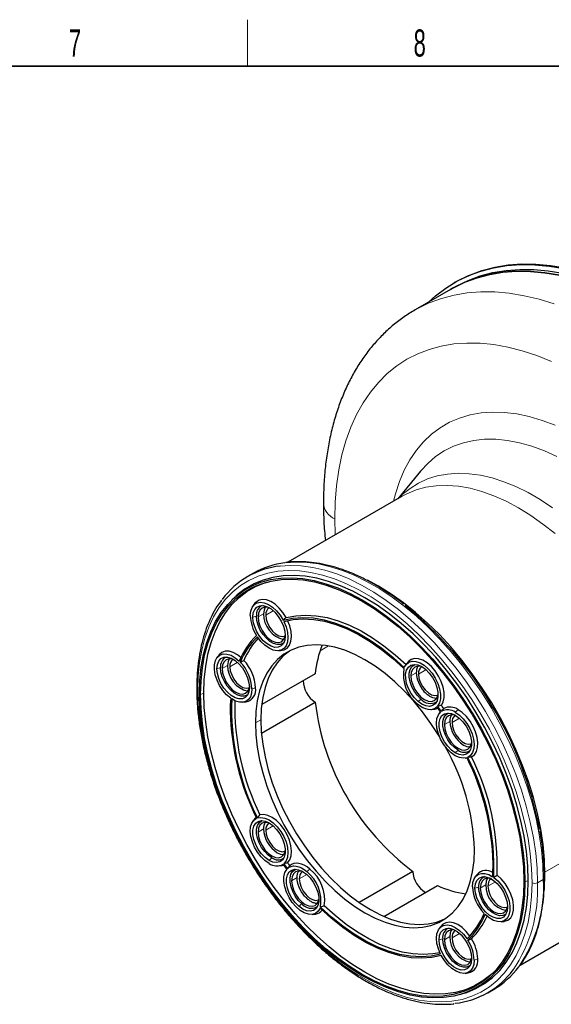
# Model space of a CAD drawing. Header units: millimetres. Extents: x 16 to 581, y 2 to 418.
# Tile 3 of 5: x 319 to 388, y 287 to 414. Entities that reach past the tile are written whole.
import ezdxf

# ---------------------------------------------------------------- set-up
doc = ezdxf.new("R2010")
doc.units = ezdxf.units.MM
doc.styles.add('SLDTEXTSTYLE0', font='TXT', dxfattribs={"width": 0.605})

msp = doc.modelspace()

# ---------------------------------------------------------------- linework, layer by layer
at = {"color": 7, "linetype": 'Continuous', "lineweight": 18}
for p, q in [((348.5, 408), (348.5, 414)), ((359.765, 349.573), (359.814, 347.503)), ((349.654, 337.044), (349.182, 336.907)), ((349.866, 336.921), (350.573, 337.329)), ((351.822, 337.724), (350.856, 337.166)), ((357.864, 332.555), (358.969, 333.193)), ((345.016, 330.384), (344.544, 330.248)), ((345.228, 330.261), (345.935, 330.67)), ((347.184, 331.064), (346.218, 330.506)), ((369.58, 329.316), (370.287, 329.724)), ((371.536, 330.119), (370.57, 329.561)), ((342.865, 327.081), (342.441, 326.918)), ((349.07, 327.635), (349.541, 327.771)), ((370.889, 326.337), (370.508, 326.016)), ((375.322, 324.621), (375.675, 324.961)), ((349.512, 323.244), (350.219, 323.652)), ((373.907, 323.042), (374.615, 323.45)), ((375.864, 323.845), (374.897, 323.287)), ((375.675, 319.735), (375.322, 319.395)), ((386.881, 303.996), (404.689, 314.277)), ((349.866, 309.159), (350.573, 309.567)), ((351.822, 309.961), (350.856, 309.404)), ((351.634, 305.852), (351.28, 305.512)), ((356.149, 303.687), (355.183, 303.13)), ((356.17, 304.062), (356.551, 304.383)), ((354.193, 302.885), (354.9, 303.293)), ((380.502, 302.742), (379.535, 302.184)), ((384.302, 302.752), (384.726, 302.915)), ((385.928, 302.63), (386.68, 303.064)), ((378.333, 302.062), (377.862, 301.926)), ((378.545, 301.94), (379.253, 302.348)), ((355.501, 299.906), (355.12, 299.585)), ((375.864, 296.082), (374.897, 295.525)), ((373.695, 295.402), (373.224, 295.266)), ((373.907, 295.28), (374.615, 295.688)), ((377.749, 292.654), (378.221, 292.79))]:
    msp.add_line(p, q, dxfattribs=at)
at = {"color": 7, "linetype": 'Continuous', "lineweight": 35}
msp.add_line((37, 408), (571, 408), dxfattribs=at)
at = {"color": 7, "linetype": 'Continuous', "lineweight": 25}
for p, q in [((375.317, 380.124), (375.176, 380.042)), ((374.719, 379.201), (370.123, 376.547)), ((375.143, 379.446), (374.719, 379.201)), ((370.882, 355.798), (370.831, 355.736)), ((370.831, 355.736), (367.906, 352.174)), ((368.477, 352.504), (353.72, 343.985)), ((349.261, 342.566), (348.509, 342.132)), ((346.798, 339.412), (346.501, 339.126)), ((349.46, 338.686), (349.207, 338.353)), ((344.822, 332.026), (344.569, 331.693)), ((352.544, 332.573), (352.959, 332.626)), ((369.175, 331.081), (368.922, 330.748)), ((357.238, 329.601), (350.328, 325.612)), ((347.906, 325.913), (348.321, 325.966)), ((350.295, 321.921), (357.238, 325.928)), ((372.258, 324.968), (372.673, 325.021)), ((373.407, 324.682), (373.249, 324.474)), ((376.585, 318.694), (376.846, 318.727)), ((349.46, 310.923), (349.207, 310.59)), ((352.544, 304.811), (352.959, 304.863)), ((353.561, 304.351), (353.534, 304.316)), ((369.842, 304.097), (362.9, 300.089)), ((378.14, 303.704), (377.887, 303.371)), ((366.113, 298.272), (373.023, 302.261)), ((383.693, 292.008), (398.475, 300.541)), ((356.871, 298.537), (357.286, 298.589)), ((381.223, 297.592), (381.638, 297.644)), ((373.502, 297.044), (373.249, 296.711)), ((376.585, 290.932), (377, 290.984)), ((379.507, 288.437), (380.259, 288.871)), ((375.9, 288.2), (376.296, 288.314))]:
    msp.add_line(p, q, dxfattribs=at)
at = {"color": 7, "linetype": 'Continuous', "lineweight": 25, "flags": 128}
for points in [[(375.317, 380.124), (375.679, 380.326), (377.181, 381.051), (378.76, 381.631), (380.41, 382.062), (382.125, 382.345), (383.901, 382.478), (385.731, 382.461), (387.61, 382.293), (389.531, 381.975)], [(371.881, 377.563), (372.78, 378.367), (374.116, 379.376), (375.537, 380.245), (377.04, 380.97), (378.618, 381.549), (380.268, 381.981), (381.984, 382.264), (383.76, 382.396), (385.59, 382.379), (387.469, 382.211), (389.389, 381.894)], [(388.791, 381.034), (386.89, 381.349), (385.03, 381.515), (383.218, 381.532), (381.459, 381.4), (379.761, 381.12), (378.127, 380.693), (376.564, 380.119), (375.076, 379.401), (374.719, 379.201)], [(374.719, 379.201), (375.076, 379.401), (376.564, 380.119), (378.127, 380.693), (379.761, 381.12), (381.459, 381.4), (383.218, 381.532), (385.03, 381.515), (386.89, 381.349), (388.791, 381.034)], [(375.143, 379.446), (375.501, 379.646), (376.988, 380.364), (378.551, 380.938), (380.185, 381.365), (381.884, 381.645), (383.642, 381.777), (385.454, 381.76), (387.314, 381.593), (389.216, 381.279)], [(342.3, 326.999), (342.359, 328.778), (342.534, 330.479), (342.826, 332.092), (343.233, 333.609), (343.752, 335.021), (344.38, 336.321), (345.113, 337.501), (345.949, 338.554), (346.882, 339.475), (347.906, 340.258), (349.017, 340.899), (350.207, 341.395), (351.471, 341.743), (352.8, 341.94), (354.189, 341.986), (355.628, 341.88), (357.111, 341.623), (358.628, 341.217), (360.171, 340.663), (361.731, 339.965), (363.301, 339.127), (364.87, 338.153), (366.431, 337.049), (367.974, 335.821), (369.491, 334.476), (370.973, 333.021), (372.413, 331.465), (373.801, 329.816), (375.131, 328.084), (376.395, 326.277), (377.585, 324.407), (378.696, 322.484), (379.72, 320.518), (380.653, 318.52), (381.488, 316.502), (382.222, 314.475), (382.85, 312.45), (383.369, 310.439), (383.775, 308.453), (384.067, 306.502), (384.243, 304.598), (384.302, 302.752)], [(342.441, 326.918), (342.5, 328.684), (342.674, 330.373), (342.964, 331.976), (343.368, 333.483), (343.883, 334.886), (344.507, 336.177), (345.236, 337.349), (346.066, 338.395), (346.992, 339.309), (348.01, 340.087), (349.113, 340.724), (350.295, 341.217), (351.55, 341.562), (352.871, 341.758), (354.25, 341.803), (355.68, 341.698), (357.152, 341.443), (358.659, 341.039), (360.192, 340.49), (361.742, 339.796), (363.301, 338.964), (364.86, 337.997), (366.41, 336.9), (367.943, 335.68), (369.449, 334.344), (370.922, 332.899), (372.352, 331.353), (373.731, 329.716), (375.052, 327.995), (376.307, 326.2), (377.489, 324.343), (378.592, 322.432), (379.61, 320.48), (380.536, 318.495), (381.366, 316.491), (382.095, 314.478), (382.719, 312.467), (383.234, 310.469), (383.638, 308.496), (383.928, 306.558), (384.102, 304.668), (384.161, 302.834)], [(384.726, 302.915), (384.667, 304.768), (384.491, 306.678), (384.198, 308.635), (383.79, 310.628), (383.27, 312.646), (382.639, 314.678), (381.903, 316.712), (381.065, 318.736), (380.129, 320.741), (379.101, 322.713), (377.987, 324.643), (376.792, 326.52), (375.525, 328.332), (374.19, 330.071), (372.797, 331.725), (371.353, 333.287), (369.865, 334.746), (368.343, 336.096), (366.795, 337.328), (365.229, 338.436), (363.654, 339.413), (362.08, 340.254), (360.514, 340.954), (358.965, 341.51), (357.443, 341.917), (355.956, 342.175), (354.512, 342.281), (353.119, 342.235), (351.784, 342.037), (350.516, 341.689), (349.322, 341.191), (348.208, 340.548), (347.18, 339.762), (346.798, 339.412)], [(342.865, 327.081), (342.924, 328.842), (343.098, 330.525), (343.387, 332.122), (343.789, 333.624), (344.303, 335.022), (344.924, 336.309), (345.651, 337.476), (346.478, 338.519), (347.401, 339.431), (348.415, 340.206), (349.514, 340.841), (350.693, 341.331), (350.986, 341.427)], [(386.883, 303.711), (386.823, 305.598), (386.643, 307.543), (386.345, 309.537), (385.929, 311.566), (385.399, 313.622), (384.758, 315.691), (384.008, 317.762), (383.154, 319.824), (382.201, 321.866), (381.154, 323.875), (380.019, 325.84), (378.803, 327.751), (377.511, 329.597), (376.153, 331.368), (374.734, 333.053), (373.263, 334.643), (371.748, 336.13), (370.198, 337.504), (368.621, 338.759), (367.026, 339.887), (365.422, 340.882), (363.977, 341.66)], [(348.852, 337.098), (348.91, 337.674), (349.082, 338.155), (349.358, 338.519), (349.727, 338.748), (350.17, 338.831), (350.665, 338.763), (351.191, 338.55), (351.72, 338.199), (352.229, 337.729), (352.692, 337.162), (353.088, 336.525)], [(349.182, 336.907), (349.243, 337.452), (349.423, 337.894), (349.71, 338.209), (350.088, 338.378), (350.536, 338.391), (351.027, 338.247), (351.533, 337.955), (352.024, 337.532), (352.472, 337.002), (352.85, 336.396), (353.137, 335.75), (353.317, 335.1), (353.378, 334.486)], [(353.488, 336.844), (353.069, 337.499), (352.583, 338.08), (352.052, 338.559), (351.502, 338.912), (350.957, 339.125), (350.445, 339.186), (349.988, 339.093), (349.609, 338.851), (349.46, 338.686)], [(351.341, 338.083), (351.176, 338.137), (350.75, 338.179), (350.384, 338.066), (350.103, 337.805), (349.926, 337.415), (349.866, 336.921)], [(350.788, 338.181), (350.633, 337.823), (350.573, 337.329)], [(353.378, 334.486), (353.317, 333.941), (353.137, 333.498), (352.85, 333.184), (352.472, 333.015), (352.024, 333.002), (351.533, 333.146), (351.027, 333.438), (350.536, 333.861), (350.088, 334.391), (349.71, 334.997), (349.423, 335.643), (349.243, 336.293), (349.182, 336.907)], [(353.187, 333.586), (353.116, 333.529), (352.758, 333.37), (352.336, 333.358), (351.872, 333.493), (351.395, 333.769), (350.932, 334.168), (350.509, 334.668), (350.152, 335.24), (349.88, 335.85), (349.711, 336.463), (349.654, 337.044)], [(349.866, 336.921), (349.926, 336.358), (350.103, 335.764), (350.384, 335.179), (350.75, 334.643), (351.176, 334.193), (351.634, 333.859), (352.091, 333.665), (352.517, 333.622), (352.884, 333.736), (353.165, 333.996), (353.341, 334.387), (353.377, 334.556)], [(350.856, 337.166), (350.916, 336.648), (351.092, 336.103), (351.368, 335.574), (351.724, 335.105), (352.129, 334.734), (352.552, 334.49), (352.958, 334.393), (353.313, 334.452), (353.362, 334.474)], [(353.088, 336.525), (354.324, 336.785), (355.63, 336.876), (356.995, 336.798), (358.409, 336.55), (359.861, 336.135), (361.339, 335.556), (362.832, 334.818), (364.329, 333.925), (365.818, 332.886), (367.287, 331.707), (368.726, 330.399)], [(353.488, 336.844), (354.718, 337.09), (356.015, 337.172), (357.369, 337.087), (358.77, 336.838), (360.208, 336.425), (361.672, 335.851), (363.151, 335.122), (364.634, 334.242), (366.109, 333.219), (367.566, 332.059), (368.993, 330.772)], [(353.179, 336.347), (353.468, 335.649), (353.647, 334.953), (353.708, 334.294), (353.647, 333.706), (353.467, 333.217), (353.178, 332.853), (352.794, 332.631), (352.334, 332.563), (351.821, 332.651), (351.281, 332.893), (350.741, 333.274), (350.228, 333.778), (349.767, 334.377)], [(352.959, 332.626), (353.225, 332.688), (353.62, 332.916), (353.919, 333.287), (354.109, 333.785), (354.179, 334.384), (354.127, 335.056), (353.954, 335.769), (353.67, 336.488)], [(353.179, 336.347), (354.405, 336.604), (355.7, 336.694), (357.053, 336.615), (358.454, 336.369), (359.893, 335.958), (361.358, 335.383), (362.838, 334.651), (364.321, 333.766), (365.797, 332.736), (367.253, 331.568), (368.679, 330.271)], [(373.269, 321.506), (373.182, 321.648), (372.177, 323.192), (371.099, 324.667), (369.958, 326.06), (368.763, 327.359), (367.525, 328.553), (366.253, 329.633), (364.959, 330.588), (363.654, 331.411), (362.35, 332.094), (361.056, 332.633), (359.784, 333.022), (358.546, 333.257), (357.351, 333.338), (356.21, 333.263), (355.132, 333.032), (354.127, 332.649), (353.203, 332.115), (352.369, 331.437), (351.631, 330.618), (350.995, 329.667), (350.467, 328.592), (350.052, 327.401), (349.753, 326.106), (349.573, 324.716), (349.512, 323.244)], [(346.328, 326.438), (345.803, 326.89), (345.32, 327.448), (344.902, 328.086), (344.571, 328.77), (344.342, 329.467), (344.227, 330.144), (344.232, 330.765), (344.356, 331.301), (344.594, 331.724), (344.933, 332.014), (345.356, 332.157), (345.844, 332.145), (346.371, 331.979), (346.911, 331.667), (347.439, 331.225)], [(344.544, 330.248), (344.605, 330.792), (344.785, 331.235), (345.072, 331.549), (345.45, 331.718), (345.898, 331.731), (346.389, 331.587), (346.895, 331.295), (347.386, 330.872), (347.834, 330.342), (348.212, 329.737), (348.499, 329.09), (348.679, 328.441), (348.74, 327.826)], [(347.652, 331.702), (347.221, 332.038), (346.664, 332.347), (346.122, 332.506), (345.622, 332.509), (345.188, 332.354), (344.841, 332.05), (344.822, 332.026)], [(354.015, 332.594), (353.91, 332.523), (353.076, 331.845), (352.338, 331.026), (351.702, 330.076), (351.174, 329), (350.759, 327.81), (350.46, 326.514), (350.28, 325.124), (350.219, 323.652)], [(348.549, 326.926), (348.478, 326.869), (348.12, 326.71), (347.698, 326.698), (347.234, 326.833), (346.757, 327.109), (346.294, 327.508), (345.871, 328.008), (345.514, 328.58), (345.242, 329.19), (345.073, 329.803), (345.016, 330.384)], [(346.703, 331.423), (346.538, 331.477), (346.112, 331.519), (345.746, 331.406), (345.465, 331.145), (345.288, 330.755), (345.228, 330.261)], [(346.15, 331.522), (345.995, 331.163), (345.935, 330.67)], [(346.218, 330.506), (346.278, 329.988), (346.454, 329.443), (346.73, 328.914), (347.086, 328.445), (347.491, 328.074), (347.914, 327.83), (348.32, 327.733), (348.675, 327.792), (348.724, 327.815)], [(368.726, 330.399), (368.973, 330.811), (369.321, 331.088), (369.751, 331.217), (370.243, 331.191), (370.773, 331.011), (371.313, 330.687), (371.838, 330.234), (372.321, 329.675), (372.738, 329.037), (373.068, 328.352), (373.296, 327.655), (373.41, 326.979), (373.404, 326.358), (373.279, 325.823), (373.041, 325.401)], [(370.508, 326.016), (370.034, 326.493), (369.615, 327.063), (369.277, 327.692), (369.039, 328.345), (368.914, 328.983), (368.91, 329.569), (369.028, 330.069), (369.259, 330.454), (369.592, 330.702), (370.006, 330.799), (370.478, 330.738), (370.979, 330.523), (371.482, 330.167)], [(373.528, 325.519), (373.762, 325.969), (373.88, 326.53), (373.877, 327.177), (373.752, 327.877), (373.511, 328.597), (373.167, 329.303), (372.735, 329.96), (372.236, 330.538), (371.695, 331.007), (371.137, 331.347), (370.59, 331.539), (370.079, 331.576), (369.628, 331.456), (369.261, 331.183), (369.175, 331.081)], [(370.889, 326.337), (370.441, 326.787), (370.046, 327.325), (369.727, 327.919), (369.502, 328.535), (369.385, 329.137), (369.381, 329.69), (369.492, 330.162), (369.71, 330.526), (370.024, 330.76), (370.121, 330.798)], [(371.055, 330.478), (370.891, 330.532), (370.464, 330.574), (370.098, 330.461), (369.817, 330.2), (369.641, 329.81), (369.58, 329.316)], [(348.74, 327.826), (348.679, 327.281), (348.499, 326.839), (348.212, 326.524), (347.834, 326.355), (347.386, 326.342), (346.895, 326.486), (346.389, 326.778), (345.898, 327.201), (345.45, 327.731), (345.072, 328.337), (344.785, 328.983), (344.605, 329.633), (344.544, 330.248)], [(345.228, 330.261), (345.288, 329.698), (345.465, 329.104), (345.746, 328.519), (346.112, 327.983), (346.538, 327.533), (346.996, 327.199), (347.453, 327.005), (347.879, 326.963), (348.246, 327.076), (348.527, 327.336), (348.703, 327.727), (348.739, 327.896)], [(369.58, 329.316), (369.641, 328.753), (369.817, 328.159), (370.098, 327.574), (370.464, 327.038), (370.891, 326.588), (371.348, 326.254), (371.806, 326.06), (372.232, 326.017), (372.598, 326.131), (372.879, 326.391), (373.056, 326.782), (373.092, 326.951)], [(371.482, 330.167), (371.956, 329.69), (372.374, 329.12), (372.712, 328.491), (372.95, 327.838), (373.075, 327.2), (373.079, 326.614), (372.962, 326.114), (372.73, 325.729), (372.397, 325.48), (371.983, 325.384), (371.512, 325.445), (371.01, 325.66), (370.508, 326.016)], [(370.57, 329.561), (370.63, 329.043), (370.806, 328.498), (371.083, 327.969), (371.438, 327.5), (371.844, 327.129), (372.267, 326.885), (372.672, 326.788), (373.028, 326.847), (373.077, 326.869)], [(384.302, 302.752), (384.243, 300.974), (384.067, 299.273), (383.775, 297.66), (383.369, 296.143), (382.85, 294.73), (382.222, 293.431), (381.488, 292.251), (380.653, 291.198), (379.72, 290.277), (378.696, 289.494), (377.585, 288.852), (376.395, 288.356), (375.131, 288.009), (373.801, 287.812), (372.413, 287.766), (370.973, 287.872), (369.491, 288.128), (367.974, 288.535), (366.431, 289.088), (364.87, 289.786), (363.301, 290.625), (361.731, 291.598), (360.171, 292.702), (358.628, 293.93), (357.111, 295.275), (355.628, 296.73), (354.189, 298.286), (352.8, 299.935), (351.471, 301.668), (350.207, 303.474), (349.017, 305.345), (347.906, 307.268), (346.882, 309.234), (345.949, 311.232), (345.113, 313.25), (344.38, 315.277), (343.752, 317.301), (343.233, 319.313), (342.826, 321.299), (342.534, 323.25), (342.359, 325.153), (342.3, 326.999)], [(384.161, 302.834), (384.102, 301.067), (383.928, 299.378), (383.638, 297.776), (383.234, 296.269), (382.719, 294.866), (382.095, 293.575), (381.366, 292.403), (380.536, 291.357), (379.61, 290.442), (378.592, 289.664), (377.489, 289.027), (376.307, 288.535), (375.052, 288.19), (373.731, 287.994), (372.352, 287.948), (370.922, 288.054), (369.449, 288.309), (367.943, 288.712), (366.41, 289.262), (364.86, 289.955), (363.301, 290.788), (361.742, 291.755), (360.192, 292.852), (358.659, 294.071), (357.152, 295.407), (355.68, 296.852), (354.25, 298.398), (352.871, 300.036), (351.55, 301.757), (350.295, 303.551), (349.113, 305.409), (348.01, 307.319), (346.992, 309.272), (346.066, 311.256), (345.236, 313.261), (344.507, 315.274), (343.883, 317.285), (343.368, 319.283), (342.964, 321.256), (342.674, 323.193), (342.5, 325.084), (342.441, 326.918)], [(380.135, 290.933), (379.908, 290.729), (378.894, 289.954), (377.794, 289.319), (376.616, 288.828), (375.365, 288.484), (374.049, 288.289), (372.674, 288.244), (371.249, 288.349), (369.782, 288.603), (368.28, 289.005), (366.753, 289.553), (365.208, 290.244), (363.654, 291.074), (362.101, 292.038), (360.556, 293.13), (359.028, 294.346), (357.527, 295.678), (356.059, 297.118), (354.634, 298.658), (353.26, 300.29), (351.944, 302.006), (350.693, 303.794), (349.514, 305.645), (348.415, 307.549), (347.401, 309.495), (346.478, 311.473), (345.651, 313.47), (344.924, 315.477), (344.303, 317.481), (343.789, 319.472), (343.387, 321.438), (343.098, 323.369), (342.924, 325.254), (342.865, 327.081)], [(349.07, 327.635), (349.019, 327.093), (348.868, 326.633), (348.624, 326.273), (348.296, 326.03), (347.899, 325.913), (347.45, 325.927), (346.966, 326.071), (346.469, 326.34)], [(372.961, 325.312), (372.731, 325.129), (372.463, 325.011), (372.163, 324.959), (371.838, 324.976), (371.495, 325.059), (371.141, 325.209), (370.784, 325.42), (370.431, 325.69)], [(372.673, 325.021), (372.846, 325.054), (373.083, 325.143)], [(376.834, 318.751), (376.374, 318.684), (375.861, 318.773), (375.321, 319.014), (374.781, 319.397), (374.268, 319.9), (373.808, 320.5), (373.424, 321.165), (373.134, 321.863), (372.955, 322.559), (372.894, 323.218), (372.955, 323.807), (373.134, 324.296), (373.423, 324.661)], [(375.322, 319.395), (374.82, 319.755), (374.347, 320.235), (373.931, 320.807), (373.595, 321.438), (373.36, 322.091), (373.239, 322.728), (373.239, 323.312), (373.36, 323.809), (373.595, 324.19), (373.931, 324.434), (374.347, 324.525), (374.82, 324.459), (375.322, 324.24)], [(375.675, 319.735), (375.201, 320.075), (374.755, 320.528), (374.362, 321.068), (374.046, 321.664), (373.824, 322.28), (373.71, 322.881), (373.71, 323.432), (373.824, 323.901), (374.046, 324.261), (374.362, 324.491), (374.448, 324.524)], [(375.382, 324.204), (375.218, 324.258), (374.791, 324.3), (374.425, 324.187), (374.144, 323.926), (373.968, 323.536), (373.907, 323.042)], [(375.322, 324.621), (375.849, 324.249), (376.352, 323.761), (376.805, 323.18), (377.188, 322.534), (377.481, 321.854), (377.67, 321.171), (377.748, 320.52), (377.709, 319.931), (377.556, 319.432), (377.297, 319.047), (376.942, 318.795)], [(375.322, 324.24), (375.824, 323.88), (376.297, 323.4), (376.713, 322.828), (377.048, 322.197), (377.283, 321.544), (377.404, 320.907), (377.404, 320.323), (377.283, 319.826), (377.048, 319.445), (376.713, 319.201), (376.297, 319.11), (375.824, 319.176), (375.322, 319.395)], [(377.419, 318.873), (377.777, 319.15), (378.037, 319.562), (378.186, 320.089), (378.217, 320.706), (378.129, 321.386), (377.926, 322.095), (377.618, 322.8), (377.218, 323.47), (376.746, 324.071), (376.223, 324.576), (375.675, 324.961)], [(349.512, 323.244), (349.573, 321.702), (349.753, 320.104), (350.052, 318.463), (350.467, 316.793), (350.995, 315.109), (351.631, 313.424), (352.369, 311.753), (353.203, 310.111), (354.127, 308.511), (355.132, 306.968), (356.21, 305.493), (357.351, 304.1), (358.546, 302.801), (359.784, 301.607), (361.056, 300.527), (362.35, 299.572), (363.654, 298.749), (364.959, 298.065), (366.253, 297.527), (367.525, 297.138), (368.763, 296.903), (369.958, 296.822), (371.099, 296.897), (372.177, 297.128), (373.182, 297.511), (374.106, 298.045), (374.94, 298.723), (375.678, 299.542), (376.314, 300.492), (376.842, 301.568), (377.257, 302.758), (377.556, 304.054), (377.736, 305.444), (377.797, 306.916)], [(350.219, 323.652), (350.28, 322.111), (350.46, 320.512), (350.759, 318.871), (351.174, 317.202), (351.702, 315.517), (352.338, 313.832), (353.076, 312.162), (353.91, 310.519), (354.834, 308.92), (355.839, 307.376), (356.917, 305.901), (358.058, 304.508), (359.253, 303.209), (360.491, 302.015), (361.763, 300.936), (363.057, 299.98), (364.362, 299.157), (365.666, 298.474), (366.96, 297.935), (368.232, 297.547), (369.47, 297.311), (370.665, 297.23), (371.806, 297.306), (372.884, 297.536), (373.889, 297.919), (374.001, 297.974)], [(373.907, 323.042), (373.968, 322.479), (374.144, 321.885), (374.425, 321.3), (374.791, 320.764), (375.218, 320.314), (375.675, 319.98), (376.133, 319.786), (376.559, 319.744), (376.925, 319.857), (377.206, 320.117), (377.383, 320.508), (377.419, 320.677)], [(374.897, 323.287), (374.958, 322.769), (375.133, 322.224), (375.41, 321.695), (375.765, 321.226), (376.171, 320.855), (376.594, 320.611), (376.999, 320.514), (377.355, 320.573), (377.404, 320.596)], [(353.67, 305.199), (353.954, 305.591), (354.127, 306.104), (354.179, 306.716), (354.109, 307.396), (353.919, 308.112), (353.62, 308.829), (353.225, 309.513), (352.754, 310.131), (352.229, 310.653), (351.675, 311.054), (351.119, 311.314), (350.588, 311.422), (350.107, 311.372)], [(351.28, 305.131), (350.752, 305.502), (350.25, 305.99), (349.796, 306.571), (349.414, 307.218), (349.121, 307.898), (348.931, 308.58), (348.854, 309.232), (348.893, 309.821), (349.045, 310.32), (349.305, 310.705), (349.659, 310.957)], [(351.28, 305.512), (350.778, 305.872), (350.305, 306.352), (349.889, 306.924), (349.554, 307.555), (349.319, 308.207), (349.198, 308.844), (349.198, 309.428), (349.319, 309.925), (349.554, 310.307), (349.889, 310.55), (350.305, 310.642), (350.778, 310.576), (351.28, 310.356)], [(349.601, 311.081), (349.531, 311.009), (349.46, 310.923)], [(351.634, 305.852), (351.16, 306.192), (350.713, 306.645), (350.321, 307.185), (350.004, 307.78), (349.782, 308.396), (349.668, 308.997), (349.668, 309.548), (349.782, 310.018), (350.004, 310.378), (350.321, 310.607), (350.406, 310.641)], [(349.767, 311), (350.228, 311.068), (350.741, 310.979), (351.281, 310.737), (351.821, 310.355), (352.334, 309.852), (352.794, 309.252), (353.178, 308.586), (353.467, 307.888), (353.647, 307.192), (353.708, 306.533), (353.647, 305.945), (353.468, 305.456), (353.179, 305.091)], [(351.341, 310.32), (351.176, 310.374), (350.75, 310.416), (350.384, 310.303), (350.103, 310.043), (349.926, 309.652), (349.866, 309.159)], [(351.28, 310.356), (351.782, 309.996), (352.255, 309.516), (352.671, 308.944), (353.006, 308.314), (353.241, 307.661), (353.362, 307.024), (353.362, 306.44), (353.241, 305.943), (353.006, 305.561), (352.671, 305.318), (352.255, 305.226), (351.782, 305.292), (351.28, 305.512)], [(349.866, 309.159), (349.926, 308.596), (350.103, 308.001), (350.384, 307.416), (350.75, 306.881), (351.176, 306.431), (351.634, 306.097), (352.091, 305.902), (352.517, 305.86), (352.884, 305.973), (353.165, 306.234), (353.341, 306.624), (353.377, 306.793)], [(350.856, 309.404), (350.916, 308.886), (351.092, 308.341), (351.368, 307.812), (351.724, 307.343), (352.129, 306.971), (352.552, 306.727), (352.958, 306.631), (353.313, 306.689), (353.362, 306.712)], [(356.551, 304.383), (356.19, 304.659), (355.824, 304.878), (355.461, 305.035), (355.108, 305.126), (354.773, 305.15), (354.463, 305.106), (354.183, 304.995), (353.94, 304.819)], [(352.959, 304.863), (353.096, 304.888), (353.166, 304.906)], [(357.876, 299.353), (357.628, 298.941), (357.281, 298.663), (356.85, 298.535), (356.358, 298.561), (355.829, 298.74), (355.289, 299.065), (354.764, 299.518), (354.281, 300.077), (353.864, 300.715), (353.533, 301.399), (353.305, 302.097), (353.192, 302.773), (353.197, 303.393), (353.323, 303.928), (353.561, 304.351)], [(355.12, 299.585), (354.646, 300.062), (354.228, 300.631), (353.89, 301.261), (353.651, 301.914), (353.527, 302.551), (353.523, 303.138), (353.64, 303.638), (353.872, 304.023), (354.204, 304.271), (354.618, 304.367), (355.09, 304.306), (355.591, 304.092), (356.094, 303.735)], [(353.641, 304.44), (353.871, 304.622), (354.139, 304.741), (354.438, 304.792), (354.763, 304.776), (355.107, 304.692), (355.461, 304.543), (355.818, 304.331), (356.17, 304.062)], [(355.501, 299.906), (355.054, 300.356), (354.659, 300.893), (354.34, 301.487), (354.115, 302.103), (353.997, 302.705), (353.993, 303.259), (354.104, 303.731), (354.323, 304.095), (354.637, 304.329), (354.733, 304.367)], [(355.668, 304.046), (355.503, 304.1), (355.077, 304.142), (354.711, 304.029), (354.43, 303.769), (354.253, 303.378), (354.193, 302.885)], [(356.094, 303.735), (356.568, 303.259), (356.986, 302.689), (357.325, 302.06), (357.563, 301.407), (357.688, 300.769), (357.691, 300.183), (357.574, 299.683), (357.342, 299.297), (357.01, 299.049), (356.596, 298.953), (356.124, 299.014), (355.623, 299.229), (355.12, 299.585)], [(377.532, 302.116), (377.583, 302.659), (377.734, 303.119), (377.978, 303.478), (378.305, 303.722), (378.702, 303.839), (379.152, 303.825), (379.636, 303.68), (380.133, 303.411)], [(386.793, 301.498), (386.823, 301.894), (386.883, 303.711)], [(354.193, 302.885), (354.253, 302.322), (354.43, 301.727), (354.711, 301.142), (355.077, 300.607), (355.503, 300.157), (355.961, 299.823), (356.418, 299.628), (356.845, 299.586), (357.211, 299.699), (357.492, 299.96), (357.668, 300.35), (357.704, 300.519)], [(355.183, 303.13), (355.243, 302.612), (355.419, 302.067), (355.695, 301.538), (356.051, 301.069), (356.456, 300.697), (356.879, 300.453), (357.285, 300.357), (357.64, 300.415), (357.689, 300.438)], [(376.296, 288.314), (376.792, 288.471), (377.987, 288.969), (379.101, 289.612), (380.129, 290.398), (381.065, 291.322), (381.903, 292.379), (382.639, 293.562), (383.27, 294.867), (383.79, 296.284), (384.198, 297.806), (384.491, 299.425), (384.667, 301.131), (384.726, 302.915)], [(377.862, 301.926), (377.923, 302.47), (378.102, 302.913), (378.39, 303.228), (378.768, 303.396), (379.216, 303.409), (379.707, 303.266), (380.213, 302.974), (380.704, 302.55), (381.151, 302.021), (381.53, 301.415), (381.817, 300.768), (381.996, 300.119), (382.057, 299.504)], [(380.02, 303.101), (379.856, 303.155), (379.429, 303.197), (379.063, 303.084), (378.782, 302.824), (378.606, 302.433), (378.545, 301.94)], [(380.274, 303.314), (380.798, 302.862), (381.282, 302.303), (381.699, 301.666), (382.031, 300.982), (382.26, 300.284), (382.375, 299.608), (382.37, 298.987), (382.246, 298.451), (382.008, 298.028), (381.669, 297.737), (381.245, 297.595), (380.758, 297.607), (380.231, 297.773), (379.69, 298.084), (379.163, 298.526)], [(379.468, 303.2), (379.313, 302.841), (379.253, 302.348)], [(381.638, 297.644), (381.687, 297.651), (382.121, 297.806), (382.468, 298.11), (382.712, 298.549), (382.84, 299.102), (382.847, 299.743), (382.732, 300.44), (382.501, 301.159), (382.165, 301.868), (381.739, 302.531), (381.246, 303.116), (380.707, 303.596)], [(382.057, 299.504), (381.996, 298.959), (381.817, 298.517), (381.53, 298.202), (381.151, 298.033), (380.704, 298.021), (380.213, 298.164), (379.707, 298.456), (379.216, 298.879), (378.768, 299.409), (378.39, 300.015), (378.102, 300.662), (377.923, 301.311), (377.862, 301.926)], [(381.867, 298.605), (381.795, 298.547), (381.438, 298.388), (381.015, 298.376), (380.552, 298.512), (380.075, 298.787), (379.611, 299.187), (379.189, 299.687), (378.831, 300.258), (378.56, 300.869), (378.391, 301.482), (378.333, 302.062)], [(378.545, 301.94), (378.606, 301.376), (378.782, 300.782), (379.063, 300.197), (379.429, 299.661), (379.856, 299.211), (380.313, 298.878), (380.771, 298.683), (381.197, 298.641), (381.563, 298.754), (381.844, 299.015), (382.021, 299.405), (382.057, 299.574)], [(379.535, 302.184), (379.596, 301.667), (379.771, 301.121), (380.048, 300.593), (380.403, 300.124), (380.809, 299.752), (381.232, 299.508), (381.637, 299.411), (381.993, 299.47), (382.042, 299.493)], [(373.514, 293.227), (372.278, 292.967), (370.972, 292.875), (369.606, 292.954), (368.193, 293.201), (366.741, 293.616), (365.263, 294.195), (363.77, 294.934), (362.273, 295.826), (360.784, 296.866), (359.315, 298.044), (357.876, 299.353)], [(373.423, 293.405), (372.197, 293.148), (370.902, 293.058), (369.549, 293.136), (368.148, 293.382), (366.709, 293.794), (365.244, 294.368), (363.764, 295.101), (362.28, 295.985), (360.805, 297.016), (359.348, 298.184), (357.922, 299.48)], [(373.333, 293.594), (372.43, 293.432), (371.156, 293.353), (369.825, 293.438), (368.449, 293.684), (367.036, 294.09), (365.598, 294.654), (364.146, 295.371), (362.69, 296.235), (361.241, 297.24), (359.81, 298.379), (358.408, 299.643)], [(377.202, 295.73), (376.721, 296.335), (376.19, 296.841), (375.634, 297.222), (375.08, 297.461), (374.555, 297.546), (374.084, 297.472), (373.689, 297.244), (373.502, 297.044)], [(373.423, 293.405), (373.134, 294.103), (372.955, 294.799), (372.894, 295.458), (372.955, 296.046), (373.134, 296.535), (373.424, 296.899), (373.808, 297.121), (374.268, 297.189), (374.781, 297.1), (375.321, 296.859), (375.861, 296.477), (376.374, 295.974), (376.834, 295.375)], [(373.224, 295.266), (373.285, 295.811), (373.464, 296.253), (373.752, 296.568), (374.13, 296.737), (374.578, 296.75), (375.069, 296.606), (375.575, 296.314), (376.066, 295.891), (376.513, 295.361), (376.892, 294.755), (377.179, 294.109), (377.358, 293.459), (377.419, 292.844)], [(375.382, 296.441), (375.218, 296.495), (374.791, 296.537), (374.425, 296.424), (374.144, 296.164), (373.968, 295.773), (373.907, 295.28)], [(374.83, 296.54), (374.675, 296.182), (374.615, 295.688)], [(377.419, 292.844), (377.358, 292.3), (377.179, 291.857), (376.892, 291.542), (376.513, 291.374), (376.066, 291.361), (375.575, 291.504), (375.069, 291.796), (374.578, 292.22), (374.13, 292.75), (373.752, 293.355), (373.464, 294.002), (373.285, 294.651), (373.224, 295.266)], [(377.229, 291.945), (377.157, 291.888), (376.8, 291.728), (376.377, 291.716), (375.914, 291.852), (375.437, 292.127), (374.973, 292.527), (374.551, 293.027), (374.193, 293.599), (373.922, 294.209), (373.753, 294.822), (373.695, 295.402)], [(373.907, 295.28), (373.968, 294.717), (374.144, 294.122), (374.425, 293.537), (374.791, 293.002), (375.218, 292.552), (375.675, 292.218), (376.133, 292.023), (376.559, 291.981), (376.925, 292.094), (377.206, 292.355), (377.383, 292.745), (377.419, 292.914)], [(374.897, 295.525), (374.958, 295.007), (375.133, 294.462), (375.41, 293.933), (375.765, 293.464), (376.171, 293.092), (376.594, 292.848), (376.999, 292.752), (377.355, 292.81), (377.404, 292.833)], [(377.749, 292.654), (377.691, 292.078), (377.52, 291.596), (377.243, 291.233), (376.875, 291.004), (376.432, 290.921), (375.936, 290.988), (375.411, 291.202), (374.881, 291.552), (374.373, 292.022), (373.91, 292.59), (373.514, 293.227)]]:
    msp.add_lwpolyline(points, dxfattribs=at)
at = {"color": 7, "linetype": 'Continuous', "lineweight": 18, "flags": 128}
for points in [[(370.135, 376.554), (370.48, 376.748), (371.968, 377.466), (373.531, 378.039), (375.165, 378.467), (376.863, 378.747), (378.621, 378.879), (380.434, 378.861), (382.293, 378.695), (384.195, 378.381), (386.133, 377.919), (388.099, 377.312)], [(387.75, 369.895), (385.849, 370.658), (383.97, 371.277), (382.119, 371.749), (380.302, 372.074), (378.526, 372.25), (376.798, 372.276), (375.124, 372.152), (373.509, 371.879), (371.961, 371.457), (370.485, 370.889), (369.085, 370.175), (367.768, 369.32), (366.537, 368.325), (365.398, 367.195), (364.354, 365.933), (363.41, 364.545), (362.569, 363.035), (361.833, 361.409), (361.206, 359.673), (360.69, 357.833), (360.287, 355.896), (359.997, 353.868), (359.823, 351.758), (359.765, 349.573)], [(367.348, 351.853), (367.596, 352.814), (368.111, 354.389), (368.735, 355.857), (369.465, 357.209), (370.299, 358.44), (371.232, 359.544), (372.26, 360.516), (373.378, 361.351), (374.581, 362.045), (375.863, 362.596), (377.218, 363.001), (378.641, 363.257), (380.124, 363.364), (381.66, 363.32), (383.242, 363.128), (384.864, 362.786), (386.516, 362.297), (388.193, 361.663)], [(388.441, 357.628), (386.817, 358.364), (385.21, 358.957), (383.627, 359.405), (382.077, 359.704), (380.568, 359.853), (379.108, 359.852), (377.703, 359.7), (376.361, 359.399), (375.09, 358.95), (373.894, 358.355), (372.781, 357.617), (371.756, 356.74), (370.882, 355.798)], [(367.985, 352.22), (368.482, 352.707), (369.487, 353.521), (370.578, 354.198), (371.748, 354.733), (372.991, 355.124), (374.302, 355.369), (375.672, 355.466), (377.095, 355.415), (378.562, 355.216), (380.067, 354.87), (381.601, 354.379), (383.155, 353.746), (384.722, 352.973), (386.294, 352.066), (387.861, 351.029)], [(388.197, 347.68), (386.638, 348.92), (385.062, 350.035), (383.476, 351.019), (381.891, 351.866), (380.315, 352.571), (378.756, 353.13), (377.224, 353.54), (375.726, 353.8), (374.272, 353.907), (372.87, 353.86), (371.526, 353.661), (370.25, 353.31), (369.048, 352.809), (368.477, 352.504)], [(352.725, 343.5), (353.985, 343.582), (355.435, 343.53), (356.93, 343.327), (358.464, 342.974), (360.026, 342.474), (361.611, 341.829), (363.207, 341.042), (364.809, 340.118), (366.405, 339.061), (367.99, 337.877), (369.552, 336.573), (371.086, 335.155), (372.581, 333.631), (374.031, 332.01), (375.427, 330.299), (376.762, 328.508), (378.03, 326.646), (379.222, 324.724), (380.334, 322.751), (381.358, 320.739), (382.289, 318.697), (383.124, 316.637), (383.856, 314.57), (384.482, 312.507), (384.999, 310.459), (385.404, 308.436), (385.695, 306.45), (385.87, 304.511), (385.928, 302.63)], [(386.68, 303.064), (386.622, 304.945), (386.447, 306.884), (386.156, 308.87), (385.751, 310.893), (385.234, 312.941), (384.608, 315.004), (383.875, 317.071), (383.041, 319.131), (382.11, 321.173), (381.085, 323.185), (379.974, 325.158), (378.782, 327.08), (377.514, 328.942), (376.179, 330.733), (374.783, 332.444), (373.333, 334.065), (371.837, 335.589), (370.304, 337.007), (368.741, 338.311), (367.157, 339.495), (365.56, 340.552), (363.959, 341.476), (362.362, 342.263), (360.778, 342.908), (359.215, 343.408), (357.682, 343.761), (356.187, 343.964), (354.737, 344.016), (353.341, 343.917), (353.335, 343.916)], [(385.221, 302.63), (385.164, 304.481), (384.991, 306.389), (384.705, 308.343), (384.307, 310.333), (383.798, 312.348), (383.182, 314.378), (382.462, 316.411), (381.641, 318.438), (380.724, 320.447), (379.717, 322.427), (378.623, 324.367), (377.45, 326.259), (376.203, 328.09), (374.889, 329.852), (373.516, 331.536), (372.089, 333.131), (370.618, 334.631), (369.109, 336.026), (367.572, 337.309), (366.013, 338.473), (364.442, 339.513), (362.867, 340.423), (361.296, 341.197), (359.737, 341.832), (358.199, 342.324), (356.691, 342.67), (355.22, 342.87), (353.793, 342.921), (352.419, 342.824), (351.106, 342.579), (349.859, 342.187), (348.685, 341.65), (347.592, 340.972), (346.584, 340.155), (345.668, 339.205), (344.847, 338.126), (344.127, 336.924), (343.511, 335.605), (343.002, 334.177), (342.604, 332.647), (342.317, 331.024), (342.145, 329.315), (342.088, 327.53)], [(342.088, 327.53), (342.145, 325.679), (342.317, 323.771), (342.604, 321.817), (343.002, 319.827), (343.511, 317.812), (344.127, 315.782), (344.847, 313.748), (345.668, 311.722), (346.584, 309.713), (347.592, 307.733), (348.685, 305.792), (349.859, 303.901), (351.106, 302.07), (352.419, 300.307), (353.793, 298.624), (355.22, 297.029), (356.691, 295.529), (358.199, 294.134), (359.737, 292.851), (361.296, 291.687), (362.867, 290.647), (364.442, 289.737), (366.013, 288.963), (367.572, 288.328), (369.109, 287.836), (370.618, 287.489), (372.089, 287.29), (373.516, 287.239), (374.889, 287.336), (376.203, 287.581), (377.45, 287.973), (378.623, 288.51), (379.717, 289.188), (380.724, 290.005), (381.641, 290.955), (382.462, 292.034), (383.182, 293.236), (383.798, 294.555), (384.307, 295.983), (384.705, 297.513), (384.991, 299.136), (385.164, 300.845), (385.221, 302.63)]]:
    msp.add_lwpolyline(points, dxfattribs=at)
at = {"color": 7, "linetype": 'Continuous', "lineweight": 18}
for centre, radius, start, end in [((360.755, 351.829), 2.464, 184.98494, 246.30628), ((342.191, 327.759), 0.251, 185.71069, 245.62396), ((367.425, 301.74), 18.525, 325.9833, 2.75361), ((368.192, 302.172), 18.51, 325.87507, 2.76228), ((385.575, 303.312), 0.769, 242.60967, 297.39033), ((386.581, 303.29), 0.247, 293.73775, 354.96477)]:
    msp.add_arc(centre, radius, start, end, dxfattribs=at)
at = {"color": 7, "linetype": 'Continuous', "lineweight": 25}
for centre, radius, start, end in [((353.867, 332.852), 10.709, 96.12219, 143.69895), ((354.627, 333.2), 10.794, 96.87739, 119.81036), ((350.941, 337.219), 1.299, 114.29342, 187.7781), ((351.901, 337.276), 1.051, 127.37677, 185.98399), ((337.565, 299.975), 49.556, 11.07301, 50.87064), ((353.884, 337.284), 5.035, 182.11952, 212.96156), ((353.892, 337.272), 3.32, 179.00739, 257.71739), ((356.661, 327.459), 9.961, 134.65504, 157.78424), ((356.718, 327.353), 9.881, 134.69977, 157.77452), ((357.182, 327.468), 9.929, 137.27729, 157.1318), ((369.929, 328.439), 12.744, 157.57246, 174.76753), ((346.303, 330.56), 1.299, 114.29342, 187.7781), ((349.254, 330.612), 3.32, 179.00739, 257.71739), ((347.263, 330.616), 1.051, 127.37677, 185.98399), ((343.724, 327.369), 5.353, 2.84954, 44.05286), ((343.949, 327.496), 5.599, 2.81537, 43.1655), ((371.615, 329.671), 1.051, 127.37677, 185.98399), ((373.482, 329.482), 4.867, 170.66732, 231.18143), ((359.091, 328.768), 3.391, 180.92743, 236.87737), ((347.98, 327.511), 1.582, 282.42038, 9.45224), ((367.469, 324.733), 21.209, 175.3901, 180.05337), ((377.655, 325.022), 31.214, 177.5786, 206.69211), ((378.127, 325.26), 31.273, 178.43058, 206.36488), ((388.984, 329.702), 31.969, 186.7793, 233.2207), ((372.105, 327.346), 1.58, 219.67684, 300.2776), ((340.278, 301.66), 40.343, 34.75909, 35.89311), ((340.084, 301.548), 40.683, 34.74244, 35.89611), ((340.339, 301.695), 40.855, 34.96139, 35.67141), ((374.63, 323.526), 1.775, 53.93778, 117.13743), ((379.291, 325.578), 33.043, 181.49967, 206.26319), ((374.332, 323.278), 1.668, 53.59323, 119.34146), ((376.141, 323.518), 1.528, 149.10044, 182.53414), ((375.942, 323.397), 1.051, 127.37677, 185.98399), ((378.453, 323.625), 3.842, 182.60548, 237.39452), ((348.93, 305.894), 28.885, 2.02797, 29.67765), ((377.204, 321.676), 1.527, 237.46897, 270.89631), ((376.471, 320.762), 1.299, 232.22583, 305.70516), ((347.45, 304.263), 32.762, 1.49805, 26.2459), ((348.821, 304.645), 31.481, 357.57664, 26.71002), ((349.089, 304.783), 31.641, 357.84918, 26.44419), ((352.099, 309.634), 1.528, 149.10044, 182.53414), ((351.901, 309.513), 1.051, 127.37677, 185.98399), ((354.411, 309.742), 3.842, 182.60548, 237.39452), ((353.162, 307.793), 1.527, 237.46897, 270.89631), ((352.27, 306.473), 1.668, 233.59323, 299.34146), ((352.429, 306.878), 1.299, 232.22583, 305.70516), ((386.518, 328.204), 40.683, 214.74244, 215.89611), ((386.323, 328.092), 40.343, 214.75909, 215.89311), ((386.581, 328.241), 40.175, 214.99694, 215.66194), ((359.166, 305.1), 21.035, 355.39488, 0.05326), ((356.228, 303.239), 1.051, 127.37677, 185.98399), ((353.119, 300.27), 4.867, 350.66732, 51.18143), ((353.301, 300.376), 5.16, 351.83924, 50.9484), ((373.228, 304.281), 3.391, 183.1233, 239.06115), ((379.289, 302.652), 1.558, 55.59402, 137.51826), ((379.62, 302.238), 1.299, 114.29342, 187.7781), ((380.58, 302.294), 1.051, 127.37677, 185.98399), ((378.36, 313.831), 12.742, 245.23645, 262.42334), ((382.878, 302.383), 5.353, 182.84954, 224.05286), ((382.572, 302.29), 3.32, 179.00739, 257.71739), ((356.717, 300.915), 1.58, 219.67684, 300.2776), ((357.138, 299.825), 1.245, 276.8113, 324.07748), ((369.884, 302.398), 9.881, 314.69977, 337.77452), ((369.941, 302.293), 9.961, 314.65504, 337.78424), ((370.394, 302.379), 9.907, 315.16345, 335.64575), ((374.982, 295.578), 1.299, 114.29342, 187.7781), ((375.942, 295.634), 1.051, 127.37677, 185.98399), ((377.934, 295.63), 3.32, 179.00739, 257.71739), ((372.718, 292.467), 5.035, 2.11952, 32.96156), ((372.981, 292.602), 5.243, 2.04962, 32.173), ((376.627, 292.552), 1.612, 283.40272, 8.46991), ((374.149, 297.716), 10.709, 276.12219, 323.69895), ((374.766, 298.277), 10.893, 300.28288, 323.43589)]:
    msp.add_arc(centre, radius, start, end, dxfattribs=at)
for points, knots in [([(370.137, 376.555), (369.654, 376.261), (368.684, 375.671), (367.326, 374.628), (366.044, 373.474), (364.85, 372.203), (363.746, 370.82), (362.734, 369.326), (361.818, 367.725), (361.001, 366.019), (360.286, 364.212), (359.676, 362.309), (359.174, 360.316), (358.783, 358.24), (358.505, 356.088), (358.332, 353.882), (358.311, 352.367), (358.301, 351.614)], [0, 0, 0, 0, 0.0633641, 0.1272415, 0.1912336, 0.2555262, 0.3202824, 0.3856322, 0.4516633, 0.5184152, 0.5858785, 0.6539992, 0.7226892, 0.7918396, 0.861335, 0.9310663, 1, 1, 1, 1]), ([(358.301, 351.614), (358.304, 351.202), (358.315, 350.019), (358.385, 348.408), (358.508, 347.19), (358.55, 346.773)], [0, 0, 0, 0, 0.2596924, 0.7463332, 1, 1, 1, 1]), ([(368.685, 338.564), (368.562, 338.663), (367.944, 339.158), (366.812, 339.943), (365.299, 340.908), (363.78, 341.746), (362.265, 342.462), (360.76, 343.051), (359.272, 343.51), (357.809, 343.835), (356.377, 344.03), (354.989, 344.075), (354.015, 344.045), (353.522, 343.96), (353.459, 343.949)], [0, 0, 0, 0, 0.024005, 0.1202652, 0.2165573, 0.312878, 0.4092193, 0.5055635, 0.6018815, 0.6981358, 0.7942773, 0.8902475, 0.9859868, 1, 1, 1, 1]), ([(345.147, 339.096), (344.945, 338.821), (344.482, 338.189), (343.868, 337.074), (343.29, 335.779), (342.812, 334.382), (342.435, 332.896), (342.161, 331.326), (341.994, 329.708), (341.944, 328.495), (341.942, 327.839), (341.941, 327.734)], [0, 0, 0, 0, 0.0974533, 0.2232849, 0.34948, 0.4759928, 0.6027541, 0.7296906, 0.8567366, 0.97723, 1, 1, 1, 1]), ([(370.491, 330.545), (370.482, 330.535), (370.401, 330.437), (370.318, 330.164), (370.298, 329.871), (370.288, 329.724)], [0, 0, 0, 0, 0.0586827, 0.5293413, 1, 1, 1, 1]), ([(370.288, 329.724), (370.288, 329.348), (370.38, 328.92), (370.721, 328.083), (370.97, 327.676), (371.261, 327.339)], [0, 0, 0, 0, 0.5, 0.5, 1, 1, 1, 1]), ([(341.941, 327.734), (341.944, 327.425), (341.953, 326.529), (342.047, 325.005), (342.257, 323.153), (342.571, 321.263), (342.987, 319.347), (343.501, 317.411), (344.111, 315.466), (344.815, 313.52), (345.61, 311.582), (346.49, 309.662), (347.453, 307.769), (348.493, 305.911), (349.606, 304.096), (350.787, 302.335), (352.029, 300.633), (353.328, 299.001), (354.678, 297.445), (356.071, 295.973), (357.502, 294.591), (358.964, 293.307), (360.45, 292.126), (361.954, 291.053), (363.469, 290.095), (364.988, 289.256), (366.503, 288.54), (368.008, 287.951), (369.496, 287.492), (370.959, 287.167), (372.391, 286.972), (373.778, 286.929), (374.704, 286.951), (375.151, 287.027), (375.167, 287.029)], [0, 0, 0, 0, 0.0172561, 0.0500038, 0.0827484, 0.1154855, 0.1482143, 0.1809347, 0.2136475, 0.2463535, 0.279054, 0.3117503, 0.3444437, 0.3771357, 0.4098277, 0.4425208, 0.4752165, 0.507916, 0.540621, 0.5733328, 0.6060528, 0.6387822, 0.671522, 0.7042728, 0.7370345, 0.7698058, 0.8025843, 0.8353636, 0.8681341, 0.9008829, 0.9335933, 0.9662455, 0.9988191, 1, 1, 1, 1]), ([(372.847, 326.427), (372.836, 326.425), (372.712, 326.406), (372.437, 326.48), (372.04, 326.648), (371.777, 326.853), (371.645, 326.955)], [0, 0, 0, 0, 0.0328788, 0.3552525, 0.6776263, 1, 1, 1, 1]), ([(386.827, 303.268), (386.824, 303.577), (386.815, 304.473), (386.719, 305.998), (386.532, 307.717), (386.334, 308.846), (386.246, 309.344)], [0, 0, 0, 0, 0.1589582, 0.4606212, 0.7622558, 1, 1, 1, 1]), ([(354.9, 303.293), (354.91, 303.44), (354.93, 303.733), (355.013, 304.005), (355.094, 304.103), (355.103, 304.114)], [0, 0, 0, 0, 0.4707527, 0.9415053, 1, 1, 1, 1]), ([(355.873, 300.908), (355.582, 301.244), (355.334, 301.652), (354.992, 302.489), (354.9, 302.917), (354.9, 303.293)], [0, 0, 0, 0, 0.5, 0.5, 1, 1, 1, 1]), ([(383.605, 291.884), (383.813, 292.166), (384.281, 292.805), (384.9, 293.928), (385.478, 295.223), (385.955, 296.62), (386.333, 298.106), (386.607, 299.676), (386.774, 301.294), (386.824, 302.507), (386.826, 303.163), (386.827, 303.268)], [0, 0, 0, 0, 0.0997669, 0.2252759, 0.3511475, 0.477336, 0.6037724, 0.7303835, 0.8571039, 0.9772884, 1, 1, 1, 1]), ([(356.257, 300.524), (356.389, 300.421), (356.652, 300.217), (357.049, 300.049), (357.324, 299.975), (357.448, 299.994), (357.46, 299.996)], [0, 0, 0, 0, 0.32229563, 0.64459125, 0.96688688, 1, 1, 1, 1])]:
    msp.add_open_spline(points, degree=3, knots=knots, dxfattribs=at)
for points in [[(353.488, 336.844), (353.355, 336.738), (353.221, 336.631), (353.088, 336.525)], [(347.571, 331.091), (347.725, 331.17), (347.879, 331.248), (348.033, 331.327)], [(371.645, 326.955), (371.512, 327.068), (371.383, 327.197), (371.261, 327.339)], [(373.528, 325.519), (373.366, 325.479), (373.203, 325.44), (373.041, 325.401)], [(373.514, 324.733), (373.616, 324.857), (373.718, 324.982), (373.821, 325.106)], [(377.419, 318.873), (377.26, 318.847), (377.101, 318.821), (376.942, 318.795)], [(349.767, 311), (349.88, 311.124), (349.993, 311.248), (350.107, 311.372)], [(353.67, 305.199), (353.507, 305.163), (353.343, 305.127), (353.179, 305.091)], [(353.641, 304.44), (353.74, 304.566), (353.84, 304.693), (353.94, 304.819)], [(380.274, 303.314), (380.418, 303.408), (380.563, 303.502), (380.707, 303.596)], [(355.873, 300.908), (355.995, 300.766), (356.124, 300.637), (356.257, 300.524)], [(358.408, 299.643), (358.246, 299.589), (358.084, 299.534), (357.922, 299.48)], [(376.942, 295.207), (377.101, 295.269), (377.26, 295.332), (377.419, 295.394)]]:
    msp.add_open_spline(points, degree=3, dxfattribs=at)

# ---------------------------------------------------------------- texts
at = {"color": 7, "linetype": 'Continuous', "lineweight": 0, "char_height": 3.5, "attachment_point": 2, "style": 'SLDTEXTSTYLE0'}
for s, insert in [('7', (326.228, 412.743)), ('8', (370.728, 412.743))]:
    msp.add_mtext(s, dxfattribs=dict(at, insert=insert))

doc.saveas('drawing.dxf')
